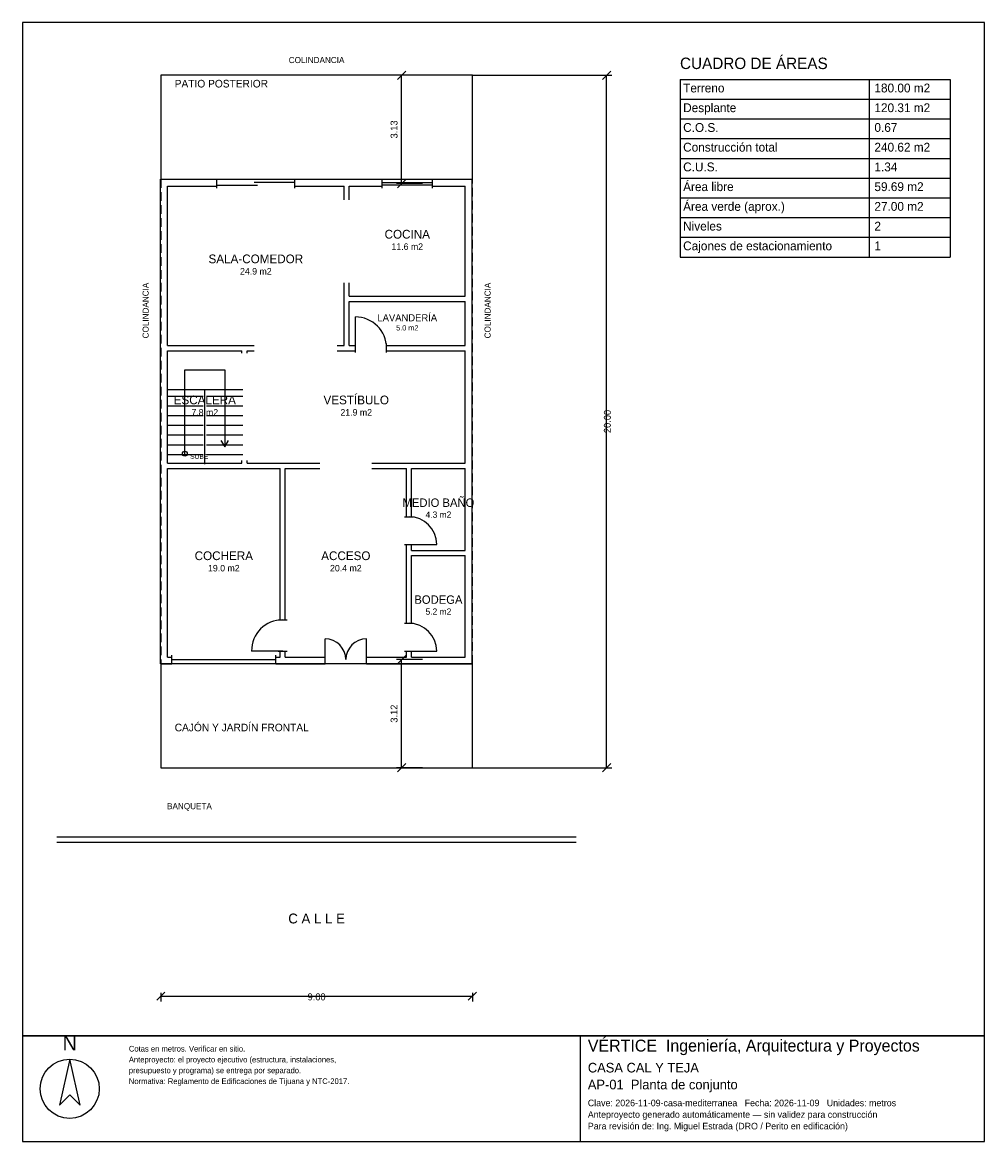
# Model space of a CAD drawing. Header units: metres. Extents: x -4 to 23.8, y -10.8 to 21.5.
import ezdxf
from ezdxf.enums import TextEntityAlignment as Align

# ---------------------------------------------------------------- set-up
doc = ezdxf.new("R2010")
doc.units = ezdxf.units.M
doc.header["$LTSCALE"] = 0.5
doc.linetypes.add('DASHED', pattern=[0.75, 0.5, -0.25])
for name, color, linetype in [('A-AREA', 252, 'CONTINUOUS'), ('A-ESCALERA', 6, 'CONTINUOUS'), ('A-EXTERIOR', 82, 'CONTINUOUS'), ('A-LIMITE', 1, 'DASHED'), ('A-MUROS', 7, 'CONTINUOUS'), ('A-PUERTAS', 2, 'CONTINUOUS'), ('A-TEXTO', 3, 'CONTINUOUS'), ('A-VANOS', 4, 'CONTINUOUS'), ('COTAS', 8, 'CONTINUOUS'), ('LAMINA', 9, 'CONTINUOUS')]:
    doc.layers.add(name, color=color, linetype=linetype)
doc.styles.get("Standard").update_dxf_attribs({"font": 'txt', "width": 0.9})

msp = doc.modelspace()

# ---------------------------------------------------------------- linework, layer by layer
at = {"layer": 'A-ESCALERA'}
for p, q in [((0.17, 10.92), (2.37, 10.92)), ((0.17, 10.73), (1.22, 10.73)), ((1.27, 8.77), (1.27, 10.92)), ((1.32, 10.73), (2.37, 10.73)), ((0.17, 10.45), (1.22, 10.45)), ((1.32, 10.45), (2.37, 10.45)), ((0.17, 10.17), (1.22, 10.17)), ((1.32, 10.17), (2.37, 10.17)), ((0.17, 9.89), (1.22, 9.89)), ((1.32, 9.89), (2.37, 9.89)), ((0.17, 9.61), (1.22, 9.61)), ((1.32, 9.61), (2.37, 9.61)), ((0.17, 9.33), (1.22, 9.33)), ((1.32, 9.33), (2.37, 9.33)), ((0.17, 9.05), (1.22, 9.05)), ((1.32, 9.05), (2.37, 9.05))]:
    msp.add_line(p, q, dxfattribs=at)
for points in [[(0.695, 9.07), (0.695, 11.495), (1.845, 11.495), (1.845, 9.27)], [(1.737, 9.45), (1.845, 9.27), (1.953, 9.45)]]:
    msp.add_lwpolyline(points, dxfattribs=at)
msp.add_circle((0.695, 9.07), 0.07, dxfattribs=at)
at = {"layer": 'A-EXTERIOR'}
for p, q in [((-3, -2), (12, -2)), ((-3, -2.15), (12, -2.15))]:
    msp.add_line(p, q, dxfattribs=at)
for points in [[(0, 17), (9, 17), (9, 20), (0, 20)], [(0, 0), (9, 0), (9, 3), (0, 3)]]:
    msp.add_lwpolyline(points, close=True, dxfattribs=at)
at = {"layer": 'A-LIMITE'}
msp.add_lwpolyline([(0, 0), (9, 0), (9, 20), (0, 20)], close=True, dxfattribs=at)
at = {"layer": 'A-MUROS'}
for p, q in [((-0.005, 16.995), (1.62, 16.995)), ((-0.005, 2.995), (-0.005, 16.995)), ((1.62, 16.74), (1.62, 17)), ((3.87, 16.74), (3.87, 17)), ((3.87, 16.995), (6.393, 16.995)), ((6.393, 16.74), (6.393, 17)), ((7.847, 16.74), (7.847, 17)), ((7.847, 16.995), (8.995, 16.995)), ((8.995, 2.995), (8.995, 16.995)), ((0.195, 16.795), (1.62, 16.795)), ((0.195, 12.195), (0.195, 16.795)), ((3.87, 16.795), (5.295, 16.795)), ((5.295, 16.407), (5.295, 16.795)), ((5.445, 16.795), (6.393, 16.795)), ((5.445, 16.407), (5.445, 16.795)), ((7.847, 16.795), (8.795, 16.795)), ((8.795, 13.62), (8.795, 16.795)), ((5.295, 12.195), (5.295, 14.008)), ((5.445, 13.62), (5.445, 14.008)), ((5.445, 13.62), (8.795, 13.62)), ((5.445, 13.47), (8.795, 13.47)), ((5.445, 12.195), (5.445, 13.47)), ((8.795, 12.195), (8.795, 13.47)), ((0.195, 12.195), (2.695, 12.195)), ((0.195, 12.045), (2.345, 12.045)), ((0.195, 8.795), (0.195, 12.045)), ((2.345, 11.97), (2.345, 12.045)), ((2.495, 12.045), (2.695, 12.045)), ((2.495, 11.97), (2.495, 12.045)), ((5.095, 12.195), (5.295, 12.195)), ((5.095, 12.045), (5.62, 12.045)), ((5.445, 12.195), (5.62, 12.195)), ((5.62, 11.99), (5.62, 12.25)), ((6.52, 11.99), (6.52, 12.25)), ((6.52, 12.195), (8.795, 12.195)), ((6.52, 12.045), (8.795, 12.045)), ((8.795, 8.795), (8.795, 12.045)), ((0.195, 8.795), (2.345, 8.795)), ((2.345, 8.795), (2.345, 8.87)), ((2.495, 8.795), (2.495, 8.87)), ((2.495, 8.795), (4.595, 8.795)), ((6.095, 8.795), (8.795, 8.795)), ((0.195, 8.645), (3.445, 8.645)), ((0.195, 3.195), (0.195, 8.645)), ((3.445, 4.27), (3.445, 8.645)), ((3.595, 8.645), (4.595, 8.645)), ((3.595, 4.27), (3.595, 8.645)), ((6.095, 8.645), (7.095, 8.645)), ((7.095, 7.25), (7.095, 8.645)), ((7.245, 8.645), (8.795, 8.645)), ((7.245, 7.25), (7.245, 8.645)), ((8.795, 6.275), (8.795, 8.645)), ((7.04, 7.25), (7.3, 7.25)), ((7.04, 6.45), (7.3, 6.45)), ((7.095, 4.17), (7.095, 6.45)), ((7.245, 6.275), (7.245, 6.45)), ((7.245, 6.275), (8.795, 6.275)), ((7.245, 6.125), (8.795, 6.125)), ((7.245, 4.17), (7.245, 6.125)), ((8.795, 3.195), (8.795, 6.125)), ((3.39, 4.27), (3.65, 4.27)), ((7.04, 4.17), (7.3, 4.17)), ((0.32, 2.99), (0.32, 3.25)), ((3.32, 2.99), (3.32, 3.25)), ((3.39, 3.37), (3.65, 3.37)), ((3.445, 3.195), (3.445, 3.37)), ((3.595, 3.195), (3.595, 3.37)), ((4.745, 2.99), (4.745, 3.25)), ((5.945, 2.99), (5.945, 3.25)), ((7.04, 3.37), (7.3, 3.37)), ((7.095, 3.195), (7.095, 3.37)), ((7.245, 3.195), (7.245, 3.37)), ((-0.005, 2.995), (0.32, 2.995)), ((0.195, 3.195), (0.32, 3.195)), ((3.32, 3.195), (3.445, 3.195)), ((3.32, 2.995), (4.745, 2.995)), ((3.595, 3.195), (4.745, 3.195)), ((5.945, 3.195), (7.095, 3.195)), ((5.945, 2.995), (8.995, 2.995)), ((7.245, 3.195), (8.795, 3.195))]:
    msp.add_line(p, q, dxfattribs=at)
at = {"layer": 'A-PUERTAS'}
for p, q in [((5.62, 12.12), (5.62, 13.02)), ((7.17, 6.45), (7.97, 6.45)), ((4.745, 3.12), (4.745, 3.72)), ((5.945, 3.12), (5.945, 3.72)), ((3.52, 3.37), (2.62, 3.37)), ((7.17, 3.37), (7.97, 3.37))]:
    msp.add_line(p, q, dxfattribs=at)
for centre, radius, start, end in [((5.62, 12.12), 0.9, 0, 90), ((7.17, 6.45), 0.8, 0, 90), ((3.52, 3.37), 0.9, 90, 180), ((7.17, 3.37), 0.8, 0, 90), ((4.745, 3.12), 0.6, 0, 90), ((5.945, 3.12), 0.6, 90, 180)]:
    msp.add_arc(centre, radius, start, end, dxfattribs=at)
at = {"layer": 'A-VANOS'}
for p, q in [((1.62, 16.83), (2.795, 16.83)), ((2.695, 16.91), (3.87, 16.91)), ((6.393, 16.9), (7.847, 16.9)), ((6.393, 16.84), (7.847, 16.84)), ((0.32, 3.12), (3.32, 3.12))]:
    msp.add_line(p, q, dxfattribs=at)
at = {"layer": 'COTAS'}
for p, q in [((6.8375, 19.88), (7.0775, 20.12)), ((12.76, 19.88), (13, 20.12)), ((7.5575, 20), (6.8075, 20)), ((6.9575, 16.87), (6.9575, 20)), ((9, 20), (13.03, 20)), ((12.88, 0), (12.88, 20)), ((15, 19.88), (22.8, 19.88)), ((15, 19.88), (15, 14.75)), ((20.46, 19.88), (20.46, 14.75)), ((22.8, 19.88), (22.8, 14.75)), ((15, 19.31), (22.8, 19.31)), ((15, 18.74), (22.8, 18.74)), ((15, 18.17), (22.8, 18.17)), ((15, 17.6), (22.8, 17.6)), ((7.5575, 16.87), (6.8075, 16.87)), ((6.8375, 16.75), (7.0775, 16.99)), ((15, 17.03), (22.8, 17.03)), ((15, 16.46), (22.8, 16.46)), ((15, 15.89), (22.8, 15.89)), ((15, 15.32), (22.8, 15.32)), ((15, 14.75), (22.8, 14.75)), ((6.8375, 3), (7.0775, 3.24)), ((7.5575, 3.12), (6.8075, 3.12)), ((6.9575, 0), (6.9575, 3.12)), ((7.5575, 0), (6.8075, 0)), ((6.8375, -0.12), (7.0775, 0.12)), ((9, 0), (13.03, 0)), ((12.76, -0.12), (13, 0.12)), ((-0.12, -6.72), (0.12, -6.48)), ((0, -6.5), (0, -6.75)), ((0, -6.6), (9, -6.6)), ((8.88, -6.72), (9.12, -6.48)), ((9, -6.5), (9, -6.75))]:
    msp.add_line(p, q, dxfattribs=at)
at = {"layer": 'LAMINA'}
msp.add_line((12.124, -10.8017), (12.124, -7.75), dxfattribs=at)
for points in [[(-4, -7.75), (23.8, -7.75), (23.8, 21.528), (-4, 21.528)], [(-4, -10.8017), (23.8, -10.8017), (23.8, -7.75), (-4, -7.75)], [(-2.6328, -8.4214), (-2.9319, -9.7458), (-2.6328, -9.4467), (-2.3338, -9.7458)]]:
    msp.add_lwpolyline(points, close=True, dxfattribs=at)
msp.add_circle((-2.6328, -9.2758), 0.8545, dxfattribs=at)

# ---------------------------------------------------------------- texts
at = {"layer": 'A-AREA'}
for s, height, p in [('11.6 m2', 0.189, (7.12, 14.9555)), ('24.9 m2', 0.189, (2.745, 14.243)), ('5.0 m2', 0.1527, (7.12, 12.6289)), ('7.8 m2', 0.189, (1.27, 10.168)), ('21.9 m2', 0.189, (5.645, 10.168)), ('4.3 m2', 0.1821, (8.02, 7.2171)), ('19.0 m2', 0.189, (1.82, 5.668)), ('20.4 m2', 0.189, (5.345, 5.668)), ('5.2 m2', 0.1821, (8.02, 4.4171))]:
    msp.add_text(s, height=height, dxfattribs=at).set_placement(p, align=Align.CENTER)
at = {"layer": 'A-ESCALERA'}
msp.add_text('SUBE', height=0.14, dxfattribs=at).set_placement((0.845, 8.92))
at = {"layer": 'A-TEXTO'}
for s, height, p in [('COLINDANCIA', 0.176, (4.5, 20.352)), ('COCINA', 0.252, (7.12, 15.2831)), ('SALA-COMEDOR', 0.252, (2.745, 14.5706)), ('LAVANDERÍA', 0.2036, (7.12, 12.8936)), ('ESCALERA', 0.252, (1.27, 10.4956)), ('VESTÍBULO', 0.252, (5.645, 10.4956)), ('MEDIO BAÑO', 0.2429, (8.02, 7.5329)), ('COCHERA', 0.252, (1.82, 5.9956)), ('ACCESO', 0.252, (5.345, 5.9956)), ('BODEGA', 0.2429, (8.02, 4.7329)), ('C A L L E', 0.286, (4.5, -4.5))]:
    msp.add_text(s, height=height, dxfattribs=at).set_placement(p, align=Align.CENTER)
for s, height, p in [('CUADRO DE ÁREAS', 0.33, (15, 20.18)), ('PATIO POSTERIOR', 0.22, (0.4, 19.648)), ('Terreno', 0.255, (15.09, 19.505)), ('180.00 m2', 0.255, (20.616, 19.505)), ('Desplante', 0.255, (15.09, 18.935)), ('120.31 m2', 0.255, (20.616, 18.935)), ('C.O.S.', 0.255, (15.09, 18.365)), ('0.67', 0.255, (20.616, 18.365)), ('Construcción total', 0.255, (15.09, 17.795)), ('240.62 m2', 0.255, (20.616, 17.795)), ('C.U.S.', 0.255, (15.09, 17.225)), ('1.34', 0.255, (20.616, 17.225)), ('Área libre', 0.255, (15.09, 16.655)), ('59.69 m2', 0.255, (20.616, 16.655)), ('Área verde (aprox.)', 0.255, (15.09, 16.085)), ('27.00 m2', 0.255, (20.616, 16.085)), ('Niveles', 0.255, (15.09, 15.515)), ('2', 0.255, (20.616, 15.515)), ('Cajones de estacionamiento', 0.255, (15.09, 14.945)), ('1', 0.255, (20.616, 14.945)), ('CAJÓN Y JARDÍN FRONTAL', 0.22, (0.4, 1.05)), ('BANQUETA', 0.176, (0.18, -1.2))]:
    msp.add_text(s, height=height, dxfattribs=at).set_placement(p)
for p in [(-0.352, 12.4), (9.528, 12.4)]:
    msp.add_text('COLINDANCIA', height=0.176, rotation=90, dxfattribs=at).set_placement(p)
at = {"layer": 'COTAS'}
for s, p in [('3.13', (6.8375, 18.435)), ('20.00', (13, 10)), ('3.12', (6.8375, 1.56))]:
    msp.add_text(s, height=0.2, rotation=90, dxfattribs=at).set_placement(p, align=Align.CENTER)
msp.add_text('9.00', height=0.2, dxfattribs=at).set_placement((4.5, -6.72), align=Align.CENTER)
at = {"layer": 'LAMINA'}
msp.add_text('N', height=0.4272, dxfattribs=at).set_placement((-2.6328, -8.165), align=Align.CENTER)
for s, height, p in [('VÉRTICE  Ingeniería, Arquitectura y Proyectos', 0.345, (12.3363, -8.2011)), ('Cotas en metros. Verificar en sitio.', 0.1645, (-0.9239, -8.2011)), ('Anteproyecto: el proyecto ejecutivo (estructura, instalaciones,', 0.1645, (-0.9239, -8.5137)), ('presupuesto y programa) se entrega por separado.', 0.1645, (-0.9239, -8.8263)), ('CASA CAL Y TEJA', 0.2786, (12.3363, -8.8048)), ('Normativa: Reglamento de Edificaciones de Tijuana y NTC-2017.', 0.1645, (-0.9239, -9.1389)), ('AP-01  Planta de conjunto', 0.2786, (12.3363, -9.2924)), ('Clave: 2026-11-09-casa-mediterranea   Fecha: 2026-11-09   Unidades: metros', 0.1911, (12.3363, -9.78)), ('Anteproyecto generado automáticamente — sin validez para construcción', 0.1911, (12.3363, -10.1144)), ('Para revisión de: Ing. Miguel Estrada (DRO / Perito en edificación)', 0.1911, (12.3363, -10.4487))]:
    msp.add_text(s, height=height, dxfattribs=at).set_placement(p)

doc.saveas('drawing.dxf')
